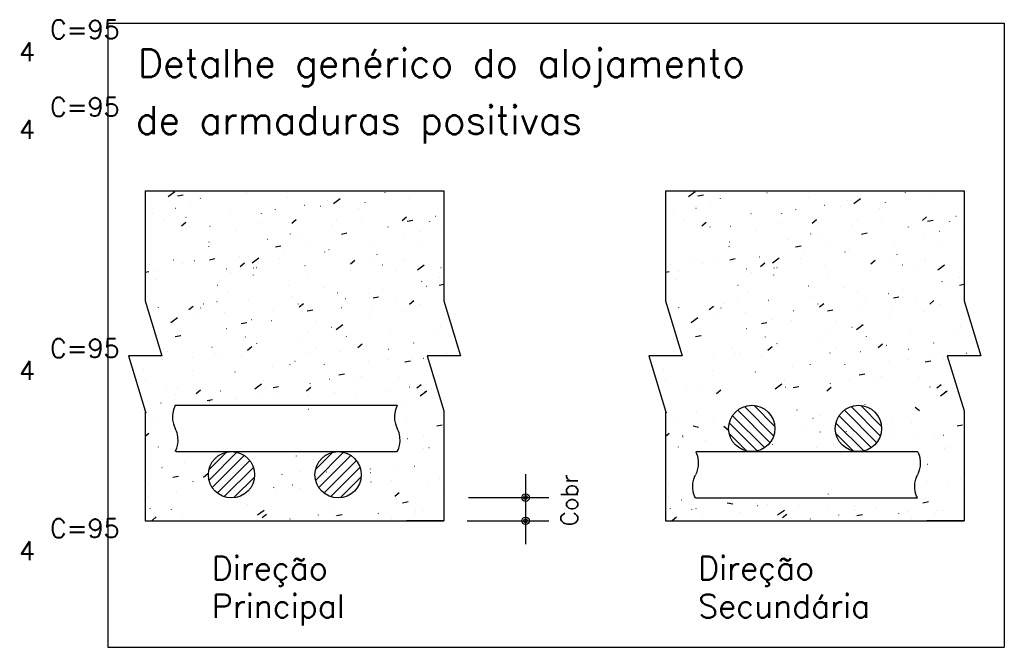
# Model space of a CAD drawing. Extents: x 0 to 119, y 0 to 84.
# Tile 14 of 16: x 85.91 to 96.46, y 52.56 to 59.28. Entities that reach past the tile are written whole.
import ezdxf

# ---------------------------------------------------------------- set-up
doc = ezdxf.new("R2010")
doc.units = 0
doc.header["$MEASUREMENT"] = 0
doc.layers.add('2', color=2, linetype='CONTINUOUS')
doc.styles.get("Standard").update_dxf_attribs({"font": 'ROMANS.SHX'})

msp = doc.modelspace()

# ---------------------------------------------------------------- linework, layer by layer
at = {"layer": '2', "linetype": 'Continuous'}
for p, q in [((86.85473, 59.246218), (96.45973, 59.246218)), ((86.85473, 59.246218), (86.85473, 52.56227)), ((96.45973, 59.246218), (96.45973, 52.56227)), ((87.25362, 57.44985), (90.45362, 57.44985)), ((87.25362, 57.44985), (87.25362, 56.271912)), ((87.501301, 57.39044), (87.573943, 57.443575)), ((87.602209, 57.397427), (87.661107, 57.408876)), ((88.342585, 57.432528), (88.343561, 57.432744)), ((88.805359, 57.448154), (88.805967, 57.448947)), ((89.826246, 57.433281), (89.826377, 57.434273)), ((90.45362, 57.44985), (90.45362, 56.271912)), ((92.828117, 57.44985), (96.028117, 57.44985)), ((92.828117, 57.44985), (92.828117, 56.271912)), ((93.075798, 57.39044), (93.148439, 57.443575)), ((93.176706, 57.397427), (93.235604, 57.408876)), ((93.917082, 57.432528), (93.918058, 57.432744)), ((94.379855, 57.448154), (94.380464, 57.448947)), ((95.400743, 57.433281), (95.400874, 57.434273)), ((96.028117, 57.44985), (96.028117, 56.271912)), ((87.25362, 57.329668), (87.25362, 57.329668)), ((87.740106, 57.320714), (87.740237, 57.321706)), ((87.845573, 57.369224), (87.846181, 57.370018)), ((88.783861, 57.382203), (88.783992, 57.383194)), ((88.959633, 57.295022), (88.96061, 57.295238)), ((89.130779, 57.286306), (89.131387, 57.287099)), ((89.203707, 57.349132), (89.204684, 57.349348)), ((89.272588, 57.315956), (89.345229, 57.36909)), ((89.611432, 57.326762), (89.612041, 57.327556)), ((90.090565, 57.365236), (90.091173, 57.366029)), ((92.828117, 57.329668), (92.828117, 57.329668)), ((93.314603, 57.320714), (93.314733, 57.321706)), ((93.420069, 57.369224), (93.420678, 57.370018)), ((94.358358, 57.382203), (94.358489, 57.383194)), ((94.53413, 57.295022), (94.535106, 57.295238)), ((94.705275, 57.286306), (94.705884, 57.287099)), ((94.778204, 57.349132), (94.77918, 57.349348)), ((94.847084, 57.315956), (94.919725, 57.36909)), ((95.185929, 57.326762), (95.186538, 57.327556)), ((95.665061, 57.365236), (95.66567, 57.366029)), ((87.25362, 57.20927), (87.25362, 57.20927)), ((87.25362, 57.19111), (87.25362, 57.19111)), ((87.25362, 57.19111), (87.25362, 57.19111)), ((87.25362, 57.19111), (87.25362, 57.19111)), ((87.25362, 57.18372), (87.25362, 57.18372)), ((87.25362, 57.18372), (87.25362, 57.18372)), ((87.337, 57.209595), (87.337977, 57.209811)), ((87.581074, 57.263705), (87.582051, 57.263921)), ((88.170992, 57.207376), (88.171601, 57.208169)), ((88.501647, 57.205225), (88.501777, 57.206217)), ((88.651646, 57.247832), (88.652255, 57.248626)), ((89.544032, 57.256304), (89.544162, 57.257295)), ((90.366925, 57.179649), (90.367924, 57.179692)), ((92.828117, 57.20927), (92.828117, 57.20927)), ((92.828117, 57.19111), (92.828117, 57.19111)), ((92.828117, 57.19111), (92.828117, 57.19111)), ((92.828117, 57.19111), (92.828117, 57.19111)), ((92.828117, 57.18372), (92.828117, 57.18372)), ((92.828117, 57.18372), (92.828117, 57.18372)), ((92.911497, 57.209595), (92.912473, 57.209811)), ((93.155571, 57.263705), (93.156547, 57.263921)), ((93.745489, 57.207376), (93.746098, 57.208169)), ((94.076144, 57.205225), (94.076274, 57.206217)), ((94.226143, 57.247832), (94.226752, 57.248626)), ((95.118528, 57.256304), (95.118659, 57.257295)), ((95.941422, 57.179649), (95.942421, 57.179692)), ((87.457892, 57.143737), (87.458022, 57.144728)), ((87.644073, 57.074185), (87.690036, 57.112752)), ((87.69186, 57.168903), (87.692469, 57.169696)), ((88.465736, 57.096641), (88.466735, 57.096685)), ((88.790427, 57.110817), (88.791426, 57.110861)), ((88.825617, 57.103224), (88.87158, 57.141791)), ((89.261817, 57.079326), (89.261948, 57.080318)), ((89.307934, 57.133412), (89.308933, 57.133456)), ((89.5718, 57.156434), (89.572776, 57.15665)), ((90.007162, 57.132263), (90.053124, 57.17083)), ((90.042234, 57.165473), (90.043233, 57.165516)), ((90.063233, 57.124766), (90.12213, 57.136215)), ((90.303223, 57.122969), (90.303354, 57.12396)), ((90.432922, 57.073038), (90.433899, 57.073254)), ((93.032388, 57.143737), (93.032519, 57.144728)), ((93.21857, 57.074185), (93.264533, 57.112752)), ((93.266357, 57.168903), (93.266966, 57.169696)), ((94.040233, 57.096641), (94.041232, 57.096685)), ((94.364924, 57.110817), (94.365923, 57.110861)), ((94.400114, 57.103224), (94.446077, 57.141791)), ((94.836314, 57.079326), (94.836444, 57.080318)), ((94.882431, 57.133412), (94.88343, 57.133456)), ((95.146297, 57.156434), (95.147273, 57.15665)), ((95.581658, 57.132263), (95.627621, 57.17083)), ((95.616731, 57.165473), (95.61773, 57.165516)), ((95.637729, 57.124766), (95.696627, 57.136215)), ((95.87772, 57.122969), (95.87785, 57.12396)), ((96.007419, 57.073038), (96.008395, 57.073254)), ((87.25362, 57.043719), (87.25362, 57.043719)), ((87.25362, 57.043719), (87.25362, 57.043719)), ((87.731436, 57.064581), (87.732435, 57.064625)), ((87.949167, 57.071007), (87.950143, 57.071223)), ((88.219432, 57.028248), (88.219563, 57.029239)), ((88.810289, 56.987611), (88.811265, 56.987827)), ((88.898232, 56.983245), (88.89884, 56.984038)), ((89.356461, 56.987384), (89.415359, 56.998832)), ((89.858018, 57.062175), (89.858626, 57.062968)), ((90.188848, 57.018928), (90.189825, 57.019144)), ((92.828117, 57.043719), (92.828117, 57.043719)), ((92.828117, 57.043719), (92.828117, 57.043719)), ((93.305933, 57.064581), (93.306932, 57.064625)), ((93.523664, 57.071007), (93.52464, 57.071223)), ((93.793929, 57.028248), (93.79406, 57.029239)), ((94.384786, 56.987611), (94.385762, 56.987827)), ((94.472728, 56.983245), (94.473337, 56.984038)), ((94.930958, 56.987384), (94.989856, 56.998832)), ((95.432514, 57.062175), (95.433123, 57.062968)), ((95.763345, 57.018928), (95.764321, 57.019144)), ((87.25362, 56.916808), (87.25362, 56.916808)), ((87.25362, 56.916808), (87.25362, 56.916808)), ((87.938446, 56.904315), (87.939054, 56.905108)), ((88.566215, 56.933501), (88.567191, 56.933717)), ((88.979602, 56.902348), (88.979733, 56.90334)), ((89.704305, 56.861853), (89.704914, 56.862646)), ((90.021008, 56.945991), (90.021139, 56.946983)), ((90.183437, 56.900326), (90.184046, 56.901119)), ((92.828117, 56.916808), (92.828117, 56.916808)), ((92.828117, 56.916808), (92.828117, 56.916808)), ((93.512942, 56.904315), (93.513551, 56.905108)), ((94.140712, 56.933501), (94.141688, 56.933717)), ((94.554099, 56.902348), (94.55423, 56.90334)), ((95.278802, 56.861853), (95.279411, 56.862646)), ((95.595505, 56.945991), (95.595636, 56.946983)), ((95.757934, 56.900326), (95.758543, 56.901119)), ((87.937218, 56.85127), (87.937348, 56.852261)), ((88.64969, 56.850001), (88.708587, 56.86145)), ((88.744519, 56.782923), (88.745128, 56.783716)), ((89.178382, 56.794913), (89.179358, 56.795129)), ((89.223651, 56.821396), (89.22426, 56.82219)), ((89.738794, 56.769013), (89.738924, 56.770005)), ((93.511714, 56.85127), (93.511845, 56.852261)), ((94.224186, 56.850001), (94.283084, 56.86145)), ((94.319016, 56.782923), (94.319625, 56.783716)), ((94.752879, 56.794913), (94.753855, 56.795129)), ((94.798148, 56.821396), (94.798757, 56.82219)), ((95.313291, 56.769013), (95.313421, 56.770005)), ((87.25362, 56.746556), (87.25362, 56.746556)), ((87.304079, 56.663536), (87.304688, 56.66433)), ((87.555749, 56.709486), (87.556725, 56.709702)), ((87.655003, 56.674292), (87.655134, 56.675284)), ((87.784733, 56.703993), (87.785342, 56.704786)), ((87.942918, 56.712619), (88.001816, 56.724067)), ((88.263865, 56.742466), (88.264474, 56.74326)), ((88.274065, 56.640417), (88.320028, 56.678984)), ((88.400895, 56.678342), (88.473536, 56.731477)), ((88.697388, 56.725371), (88.697518, 56.726362)), ((89.45561, 56.669456), (89.501572, 56.708023)), ((89.700644, 56.682313), (89.701643, 56.682356)), ((89.79543, 56.657407), (89.796406, 56.657624)), ((90.025335, 56.696489), (90.026334, 56.696533)), ((90.039504, 56.711517), (90.04048, 56.711734)), ((90.172181, 56.603858), (90.244822, 56.656993)), ((92.828117, 56.746556), (92.828117, 56.746556)), ((92.878576, 56.663536), (92.879185, 56.66433)), ((93.130246, 56.709486), (93.131222, 56.709702)), ((93.2295, 56.674292), (93.22963, 56.675284)), ((93.35923, 56.703993), (93.359839, 56.704786)), ((93.517415, 56.712619), (93.576312, 56.724067)), ((93.838362, 56.742466), (93.838971, 56.74326)), ((93.848562, 56.640417), (93.894525, 56.678984)), ((93.975391, 56.678342), (94.048032, 56.731477)), ((94.271885, 56.725371), (94.272015, 56.726362)), ((95.030106, 56.669456), (95.076069, 56.708023)), ((95.275141, 56.682313), (95.27614, 56.682356)), ((95.369927, 56.657407), (95.370903, 56.657624)), ((95.599832, 56.696489), (95.600831, 56.696533)), ((95.614001, 56.711517), (95.614977, 56.711734)), ((95.746677, 56.603858), (95.819318, 56.656993)), ((87.25362, 56.642506), (87.25362, 56.642506)), ((87.25362, 56.642506), (87.25362, 56.642506)), ((87.25362, 56.597777), (87.25362, 56.597777)), ((87.25362, 56.578633), (87.295044, 56.586685)), ((87.25362, 56.575473), (87.25362, 56.575473)), ((87.25362, 56.575473), (87.25362, 56.575473)), ((87.389846, 56.581421), (87.390845, 56.581465)), ((88.124146, 56.613481), (88.125145, 56.613525)), ((88.172797, 56.57198), (88.173773, 56.572197)), ((88.415173, 56.548393), (88.415304, 56.549385)), ((88.416871, 56.62609), (88.417847, 56.626307)), ((88.448837, 56.627658), (88.449836, 56.627701)), ((88.966344, 56.650253), (88.967343, 56.650296)), ((89.456579, 56.592036), (89.45671, 56.593027)), ((89.950891, 56.597265), (89.951499, 56.598058)), ((90.423996, 56.627884), (90.424605, 56.628677)), ((92.828117, 56.642506), (92.828117, 56.642506)), ((92.828117, 56.642506), (92.828117, 56.642506)), ((92.828117, 56.597777), (92.828117, 56.597777)), ((92.828117, 56.578633), (92.869541, 56.586685)), ((92.828117, 56.575473), (92.828117, 56.575473)), ((92.828117, 56.575473), (92.828117, 56.575473)), ((92.964343, 56.581421), (92.965342, 56.581465)), ((93.698643, 56.613481), (93.699642, 56.613525)), ((93.747294, 56.57198), (93.74827, 56.572197)), ((93.98967, 56.548393), (93.989801, 56.549385)), ((93.991368, 56.62609), (93.992344, 56.626307)), ((94.023334, 56.627658), (94.024333, 56.627701)), ((94.540841, 56.650253), (94.54184, 56.650296)), ((95.031076, 56.592036), (95.031206, 56.593027)), ((95.525387, 56.597265), (95.525996, 56.598058)), ((95.998493, 56.627884), (95.999101, 56.628677)), ((87.372788, 56.497315), (87.372919, 56.498306)), ((88.031319, 56.439405), (88.031927, 56.440199)), ((88.991105, 56.518335), (88.991713, 56.519129)), ((90.21812, 56.476547), (90.21825, 56.477538)), ((90.403941, 56.439958), (90.45362, 56.449614)), ((90.407597, 56.518819), (90.408573, 56.519036)), ((92.947285, 56.497315), (92.947416, 56.498306)), ((93.605815, 56.439405), (93.606424, 56.440199)), ((94.565601, 56.518335), (94.56621, 56.519129)), ((95.792617, 56.476547), (95.792747, 56.477538)), ((95.978438, 56.439958), (96.028117, 56.449614)), ((95.982094, 56.518819), (95.98307, 56.519036)), ((87.25362, 56.368204), (87.25362, 56.368204)), ((87.25362, 56.368204), (87.25362, 56.368204)), ((87.25362, 56.368204), (87.25362, 56.368204)), ((88.132959, 56.371415), (88.133089, 56.372407)), ((88.784964, 56.433392), (88.78594, 56.433609)), ((89.174365, 56.415058), (89.174495, 56.41605)), ((89.316524, 56.356487), (89.317133, 56.35728)), ((89.646086, 56.349996), (89.647062, 56.350213)), ((89.797178, 56.396943), (89.797787, 56.397737)), ((90.270284, 56.427562), (90.270892, 56.428356)), ((92.828117, 56.368204), (92.828117, 56.368204)), ((92.828117, 56.368204), (92.828117, 56.368204)), ((92.828117, 56.368204), (92.828117, 56.368204)), ((93.707455, 56.371415), (93.707586, 56.372407)), ((94.359461, 56.433392), (94.360437, 56.433609)), ((94.748861, 56.415058), (94.748992, 56.41605)), ((94.891021, 56.356487), (94.89163, 56.35728)), ((95.220583, 56.349996), (95.221559, 56.350213)), ((95.371675, 56.396943), (95.372284, 56.397737)), ((95.84478, 56.427562), (95.845389, 56.428356)), ((87.25362, 56.271915), (87.432454, 55.682946)), ((87.877606, 56.239084), (87.878215, 56.239877)), ((88.023453, 56.264569), (88.024429, 56.264786)), ((88.356738, 56.277557), (88.357347, 56.27835)), ((88.837392, 56.318013), (88.838001, 56.318807)), ((88.89215, 56.23808), (88.89228, 56.239072)), ((88.904058, 56.206649), (88.95002, 56.245216)), ((89.402012, 56.295887), (89.402988, 56.296103)), ((89.69717, 56.302575), (89.756067, 56.314024)), ((89.935905, 56.299569), (89.936036, 56.30056)), ((90.085602, 56.235688), (90.131564, 56.274255)), ((90.201252, 56.235924), (90.202251, 56.235968)), ((90.45362, 56.271915), (90.632454, 55.682946)), ((92.828117, 56.271915), (93.00695, 55.682946)), ((93.452103, 56.239084), (93.452712, 56.239877)), ((93.59795, 56.264569), (93.598926, 56.264786)), ((93.931235, 56.277557), (93.931844, 56.27835)), ((94.411889, 56.318013), (94.412498, 56.318807)), ((94.466647, 56.23808), (94.466777, 56.239072)), ((94.478554, 56.206649), (94.524517, 56.245216)), ((94.976509, 56.295887), (94.977485, 56.296103)), ((95.271666, 56.302575), (95.330564, 56.314024)), ((95.510402, 56.299569), (95.510533, 56.30056)), ((95.660099, 56.235688), (95.706061, 56.274255)), ((95.775749, 56.235924), (95.776748, 56.235968)), ((96.028117, 56.271915), (96.206951, 55.682946)), ((87.396952, 56.198627), (87.397561, 56.19942)), ((87.722513, 56.17761), (87.768476, 56.216177)), ((87.779379, 56.210459), (87.780355, 56.210676)), ((87.782556, 56.130322), (87.783555, 56.130365)), ((87.850744, 56.194438), (87.850875, 56.195429)), ((88.107247, 56.144498), (88.108246, 56.144541)), ((88.624754, 56.167093), (88.625753, 56.167136)), ((88.990398, 56.165193), (89.049296, 56.176641)), ((89.359054, 56.199153), (89.360053, 56.199197)), ((89.653691, 56.122591), (89.653821, 56.123583)), ((89.683745, 56.213329), (89.684744, 56.213373)), ((90.014179, 56.157299), (90.015155, 56.157515)), ((92.971449, 56.198627), (92.972058, 56.19942)), ((93.29701, 56.17761), (93.342973, 56.216177)), ((93.353876, 56.210459), (93.354852, 56.210676)), ((93.357053, 56.130322), (93.358052, 56.130365)), ((93.425241, 56.194438), (93.425371, 56.195429)), ((93.681744, 56.144498), (93.682743, 56.144541)), ((94.199251, 56.167093), (94.20025, 56.167136)), ((94.564895, 56.165193), (94.623793, 56.176641)), ((94.933551, 56.199153), (94.93455, 56.199197)), ((95.228187, 56.122591), (95.228318, 56.123583)), ((95.258242, 56.213329), (95.259241, 56.213373)), ((95.588675, 56.157299), (95.589652, 56.157515)), ((87.302971, 56.109382), (87.302971, 56.109382)), ((87.302971, 56.109382), (87.302971, 56.109382)), ((87.302971, 56.109382), (87.302971, 56.109382)), ((87.304263, 56.105129), (87.304263, 56.105129)), ((87.304263, 56.105129), (87.304263, 56.105129)), ((87.304263, 56.105129), (87.304263, 56.105129)), ((87.310201, 56.085571), (87.310201, 56.085571)), ((87.316047, 56.066319), (87.316047, 56.066319)), ((87.316047, 56.066319), (87.316047, 56.066319)), ((87.316047, 56.066319), (87.316047, 56.066319)), ((87.529202, 56.040728), (87.601843, 56.093863)), ((87.568529, 56.01746), (87.56866, 56.018452)), ((88.283627, 56.02781), (88.342524, 56.039259)), ((88.391546, 56.071872), (88.392522, 56.072088)), ((88.609935, 56.061103), (88.610066, 56.062094)), ((89.083978, 56.053426), (89.084586, 56.054219)), ((89.300488, 55.966244), (89.373129, 56.019379)), ((92.877468, 56.109382), (92.877468, 56.109382)), ((92.877468, 56.109382), (92.877468, 56.109382)), ((92.877468, 56.109382), (92.877468, 56.109382)), ((92.87876, 56.105129), (92.87876, 56.105129)), ((92.87876, 56.105129), (92.87876, 56.105129)), ((92.87876, 56.105129), (92.87876, 56.105129)), ((92.884698, 56.085571), (92.884698, 56.085571)), ((92.890544, 56.066319), (92.890544, 56.066319)), ((92.890544, 56.066319), (92.890544, 56.066319)), ((92.890544, 56.066319), (92.890544, 56.066319)), ((93.103698, 56.040728), (93.176339, 56.093863)), ((93.143026, 56.01746), (93.143157, 56.018452)), ((93.858123, 56.02781), (93.917021, 56.039259)), ((93.966042, 56.071872), (93.967019, 56.072088)), ((94.184432, 56.061103), (94.184563, 56.062094)), ((94.658474, 56.053426), (94.659083, 56.054219)), ((94.874984, 55.966244), (94.947625, 56.019379)), ((87.361143, 55.917799), (87.361143, 55.917799)), ((88.124191, 55.974496), (88.1248, 55.975289)), ((89.008594, 55.934366), (89.00957, 55.934582)), ((89.252668, 55.988476), (89.253644, 55.988692)), ((89.371476, 55.945614), (89.371607, 55.946605)), ((89.882503, 55.922196), (89.883111, 55.92299)), ((90.355608, 55.952815), (90.356217, 55.953609)), ((90.413861, 55.996692), (90.413991, 55.997684)), ((92.93564, 55.917799), (92.93564, 55.917799)), ((93.698688, 55.974496), (93.699297, 55.975289)), ((94.583091, 55.934366), (94.584067, 55.934582)), ((94.827165, 55.988476), (94.828141, 55.988692)), ((94.945973, 55.945614), (94.946103, 55.946605)), ((95.456999, 55.922196), (95.457608, 55.92299)), ((95.930105, 55.952815), (95.930714, 55.953609)), ((95.988358, 55.996692), (95.988488, 55.997684)), ((87.371649, 55.8832), (87.371649, 55.8832)), ((87.381013, 55.85236), (87.381013, 55.85236)), ((87.382298, 55.848127), (87.382298, 55.848127)), ((87.382298, 55.848127), (87.382298, 55.848127)), ((87.382298, 55.848127), (87.382298, 55.848127)), ((87.385961, 55.848939), (87.386937, 55.849155)), ((87.576855, 55.890428), (87.635753, 55.901876)), ((87.630035, 55.903049), (87.631011, 55.903265)), ((88.327721, 55.884125), (88.327851, 55.885117)), ((88.449611, 55.812647), (88.45022, 55.813441)), ((88.930265, 55.853104), (88.930874, 55.853897)), ((89.409397, 55.891577), (89.410006, 55.892371)), ((89.53405, 55.772881), (89.580012, 55.811448)), ((90.131646, 55.819714), (90.131777, 55.820706)), ((92.946146, 55.8832), (92.946146, 55.8832)), ((92.95551, 55.85236), (92.95551, 55.85236)), ((92.956795, 55.848127), (92.956795, 55.848127)), ((92.956795, 55.848127), (92.956795, 55.848127)), ((92.956795, 55.848127), (92.956795, 55.848127)), ((92.960457, 55.848939), (92.961434, 55.849155)), ((93.151352, 55.890428), (93.210249, 55.901876)), ((93.204531, 55.903049), (93.205508, 55.903265)), ((93.902217, 55.884125), (93.902348, 55.885117)), ((94.024108, 55.812647), (94.024717, 55.813441)), ((94.504762, 55.853104), (94.505371, 55.853897)), ((94.983894, 55.891577), (94.984503, 55.892371)), ((95.108547, 55.772881), (95.154509, 55.811448)), ((95.706143, 55.819714), (95.706274, 55.820706)), ((87.489825, 55.733718), (87.490434, 55.734511)), ((87.970479, 55.774174), (87.971088, 55.774968)), ((87.998127, 55.710351), (87.999104, 55.710567)), ((88.045506, 55.707147), (88.045637, 55.708139)), ((88.352506, 55.743842), (88.398468, 55.782409)), ((89.017464, 55.715993), (89.018463, 55.716037)), ((89.089261, 55.768636), (89.089392, 55.769627)), ((89.342155, 55.730169), (89.343154, 55.730213)), ((89.62076, 55.795778), (89.621737, 55.795994)), ((89.859662, 55.752764), (89.860661, 55.752808)), ((90.481883, 55.712382), (90.482859, 55.712598)), ((90.593962, 55.784825), (90.594962, 55.784868)), ((93.064322, 55.733718), (93.064931, 55.734511)), ((93.544976, 55.774174), (93.545585, 55.774968)), ((93.572624, 55.710351), (93.5736, 55.710567)), ((93.620003, 55.707147), (93.620133, 55.708139)), ((93.927002, 55.743842), (93.972965, 55.782409)), ((94.591961, 55.715993), (94.59296, 55.716037)), ((94.663758, 55.768636), (94.663889, 55.769627)), ((94.916652, 55.730169), (94.917651, 55.730213)), ((95.195257, 55.795778), (95.196234, 55.795994)), ((95.434159, 55.752764), (95.435158, 55.752808)), ((96.056379, 55.712382), (96.057356, 55.712598)), ((96.168459, 55.784825), (96.169458, 55.784868)), ((87.432454, 55.682946), (87.074787, 55.682946)), ((87.074787, 55.682946), (87.25362, 55.093977)), ((87.086606, 55.64402), (87.086606, 55.64402)), ((87.090301, 55.631851), (87.090301, 55.631851)), ((87.090301, 55.631851), (87.090301, 55.631851)), ((87.090301, 55.631851), (87.090301, 55.631851)), ((87.440966, 55.647162), (87.441965, 55.647205)), ((87.765657, 55.661338), (87.766656, 55.661382)), ((88.283164, 55.683933), (88.284163, 55.683977)), ((88.85925, 55.626955), (88.860226, 55.627171)), ((89.649956, 55.619135), (89.650565, 55.619929)), ((89.849432, 55.642737), (89.849562, 55.643728)), ((90.037878, 55.617767), (90.096776, 55.629215)), ((90.123061, 55.649754), (90.12367, 55.650548)), ((90.237809, 55.658272), (90.238785, 55.658488)), ((90.632454, 55.682946), (90.274787, 55.682946)), ((90.274787, 55.682946), (90.45362, 55.093977)), ((90.349107, 55.682946), (90.349107, 55.682946)), ((90.372555, 55.682946), (90.372555, 55.682946)), ((90.372555, 55.682946), (90.372555, 55.682946)), ((90.373197, 55.682946), (90.373197, 55.682946)), ((90.573807, 55.682946), (90.573807, 55.682946)), ((90.598141, 55.682946), (90.598141, 55.682946)), ((93.00695, 55.682946), (92.649283, 55.682946)), ((92.649283, 55.682946), (92.828117, 55.093977)), ((92.661103, 55.64402), (92.661103, 55.64402)), ((92.664798, 55.631851), (92.664798, 55.631851)), ((92.664798, 55.631851), (92.664798, 55.631851)), ((92.664798, 55.631851), (92.664798, 55.631851)), ((93.015463, 55.647162), (93.016462, 55.647205)), ((93.340154, 55.661338), (93.341153, 55.661382)), ((93.857661, 55.683933), (93.85866, 55.683977)), ((94.433746, 55.626955), (94.434723, 55.627171)), ((95.224453, 55.619135), (95.225061, 55.619929)), ((95.423928, 55.642737), (95.424059, 55.643728)), ((95.612375, 55.617767), (95.671273, 55.629215)), ((95.697558, 55.649754), (95.698167, 55.650548)), ((95.812305, 55.658272), (95.813282, 55.658488)), ((96.206951, 55.682946), (95.849284, 55.682946)), ((95.849284, 55.682946), (96.028117, 55.093977)), ((95.923604, 55.682946), (95.923604, 55.682946)), ((95.947052, 55.682946), (95.947052, 55.682946)), ((95.947052, 55.682946), (95.947052, 55.682946)), ((95.947694, 55.682946), (95.947694, 55.682946)), ((96.148304, 55.682946), (96.148304, 55.682946)), ((96.172637, 55.682946), (96.172637, 55.682946)), ((87.125225, 55.516833), (87.125225, 55.516833)), ((87.236617, 55.541528), (87.237593, 55.541744)), ((87.763292, 55.53017), (87.763422, 55.531161)), ((88.217064, 55.509586), (88.217673, 55.51038)), ((88.615176, 55.572845), (88.616152, 55.573061)), ((88.807047, 55.591658), (88.807177, 55.59265)), ((89.17685, 55.588516), (89.177459, 55.58931)), ((89.331107, 55.480384), (89.390004, 55.491833)), ((92.699722, 55.516833), (92.699722, 55.516833)), ((92.811113, 55.541528), (92.81209, 55.541744)), ((93.337788, 55.53017), (93.337919, 55.531161)), ((93.791561, 55.509586), (93.79217, 55.51038)), ((94.189672, 55.572845), (94.190649, 55.573061)), ((94.381544, 55.591658), (94.381674, 55.59265)), ((94.751347, 55.588516), (94.751956, 55.58931)), ((94.905604, 55.480384), (94.964501, 55.491833)), ((87.257278, 55.430657), (87.257887, 55.43145)), ((88.524832, 55.414681), (88.524963, 55.415672)), ((89.023138, 55.388195), (89.023747, 55.388988)), ((89.227342, 55.434257), (89.228319, 55.434473)), ((89.496244, 55.418814), (89.496852, 55.419607)), ((89.567217, 55.465759), (89.567348, 55.466751)), ((89.969349, 55.449433), (89.969958, 55.450226)), ((92.831775, 55.430657), (92.832384, 55.43145)), ((94.099329, 55.414681), (94.09946, 55.415672)), ((94.597635, 55.388195), (94.598244, 55.388988)), ((94.801839, 55.434257), (94.802815, 55.434473)), ((95.07074, 55.418814), (95.071349, 55.419607)), ((95.141714, 55.465759), (95.141844, 55.466751)), ((95.543846, 55.449433), (95.544454, 55.450226)), ((87.181412, 55.331786), (87.181412, 55.331786)), ((87.181412, 55.331786), (87.181412, 55.331786)), ((87.181412, 55.331786), (87.181412, 55.331786)), ((87.481077, 55.353192), (87.481207, 55.354183)), ((87.604709, 55.34883), (87.605686, 55.349046)), ((87.800954, 55.281035), (87.846916, 55.319602)), ((88.063352, 55.309265), (88.063961, 55.310058)), ((88.428795, 55.328631), (88.501436, 55.381765)), ((88.542484, 55.347738), (88.543093, 55.348531)), ((88.624335, 55.343002), (88.683233, 55.35445)), ((88.982498, 55.310074), (89.02846, 55.348641)), ((89.285002, 55.288781), (89.285133, 55.289773)), ((89.844391, 55.296751), (89.845367, 55.296968)), ((90.088465, 55.350861), (90.089441, 55.351078)), ((90.164042, 55.339112), (90.210005, 55.37768)), ((90.200081, 55.254146), (90.272722, 55.307281)), ((90.252373, 55.301665), (90.253372, 55.301708)), ((90.326408, 55.332424), (90.326539, 55.333416)), ((92.755909, 55.331786), (92.755909, 55.331786)), ((92.755909, 55.331786), (92.755909, 55.331786)), ((92.755909, 55.331786), (92.755909, 55.331786)), ((93.055574, 55.353192), (93.055704, 55.354183)), ((93.179206, 55.34883), (93.180182, 55.349046)), ((93.37545, 55.281035), (93.421413, 55.319602)), ((94.003291, 55.328631), (94.075932, 55.381765)), ((94.116981, 55.347738), (94.11759, 55.348531)), ((94.198832, 55.343002), (94.25773, 55.35445)), ((94.556995, 55.310074), (94.602957, 55.348641)), ((95.662961, 55.350861), (95.663938, 55.351078)), ((95.738539, 55.339112), (95.784501, 55.37768)), ((95.774577, 55.254146), (95.847218, 55.307281)), ((95.826869, 55.301665), (95.827868, 55.301708)), ((95.900905, 55.332424), (95.901036, 55.333416)), ((87.203261, 55.259831), (87.203261, 55.259831)), ((87.203261, 55.259831), (87.203261, 55.259831)), ((87.207871, 55.244645), (87.207871, 55.244645)), ((87.207871, 55.244645), (87.207871, 55.244645)), ((87.424067, 55.178178), (87.425066, 55.178222)), ((87.582698, 55.268808), (87.583307, 55.269601)), ((87.917564, 55.205619), (87.976461, 55.217068)), ((87.941574, 55.200773), (87.942573, 55.200817)), ((88.221757, 55.211324), (88.222734, 55.211541)), ((88.242618, 55.237703), (88.242748, 55.238694)), ((88.465831, 55.265434), (88.466808, 55.265651)), ((88.675874, 55.232833), (88.676873, 55.232877)), ((89.000565, 55.24701), (89.001564, 55.247053)), ((89.518072, 55.269604), (89.519071, 55.269648)), ((92.777757, 55.259831), (92.777757, 55.259831)), ((92.777757, 55.259831), (92.777757, 55.259831)), ((92.782368, 55.244645), (92.782368, 55.244645)), ((92.782368, 55.244645), (92.782368, 55.244645)), ((87.230618, 55.169732), (87.230618, 55.169732)), ((87.25362, 55.093977), (87.25362, 53.916043)), ((87.25362, 55.076562), (87.26969, 55.079685)), ((87.576673, 55.153774), (89.730082, 55.153774)), ((89.002788, 55.111804), (89.002918, 55.112795)), ((89.730082, 55.153774), (89.955178, 55.153774)), ((90.044194, 55.155446), (90.044324, 55.156438)), ((90.45362, 55.093977), (90.45362, 53.916043)), ((92.805115, 55.169732), (92.805115, 55.169732)), ((92.828117, 55.093977), (92.828117, 53.916043)), ((92.828117, 55.076562), (92.844186, 55.079685)), ((93.166342, 55.087641), (93.166212, 55.088632)), ((93.603311, 55.100002), (93.948315, 54.754998)), ((93.676625, 55.139825), (93.988138, 54.828312)), ((93.779107, 55.15048), (93.998793, 54.930793)), ((94.239609, 55.103142), (94.238633, 55.103358)), ((94.745803, 55.100002), (95.090807, 54.754998)), ((94.819117, 55.139825), (95.13063, 54.828312)), ((94.921599, 55.15048), (95.141285, 54.930794)), ((94.969289, 55.159487), (94.969158, 55.160478)), ((95.504768, 55.134986), (95.550731, 55.096419)), ((96.028117, 55.093977), (96.028117, 53.916043)), ((87.25362, 54.996693), (87.25362, 54.996693)), ((87.25362, 54.996693), (87.25362, 54.996693)), ((87.25362, 54.996693), (87.25362, 54.996693)), ((87.350151, 54.965747), (87.35076, 54.96654)), ((90.054673, 54.974686), (90.055282, 54.975479)), ((92.828117, 54.996693), (92.828117, 54.996693)), ((92.828117, 54.996693), (92.828117, 54.996693)), ((92.828117, 54.996693), (92.828117, 54.996693)), ((92.924648, 54.965747), (92.925257, 54.96654)), ((93.34355, 54.975765), (93.342941, 54.976558)), ((93.513669, 54.96337), (93.811683, 54.665356)), ((93.548469, 55.041707), (93.89002, 54.700155)), ((93.622561, 54.965636), (93.621585, 54.965853)), ((93.892881, 55.034814), (93.891882, 55.034857)), ((94.207748, 55.043998), (94.207617, 55.044989)), ((94.410388, 55.012219), (94.409389, 55.012263)), ((94.483683, 55.049032), (94.482707, 55.049249)), ((94.656161, 54.96337), (94.954175, 54.665356)), ((94.690961, 55.041707), (95.032512, 54.700156)), ((95.144688, 54.980159), (95.143689, 54.980202)), ((95.251503, 54.982509), (95.251373, 54.983501)), ((95.469379, 54.965982), (95.46838, 54.966026)), ((90.378587, 54.932958), (90.437485, 54.944407)), ((93.125997, 54.932119), (93.184895, 54.92067)), ((93.448557, 54.910663), (93.448426, 54.911654)), ((93.453891, 54.931088), (93.499853, 54.892521)), ((94.297309, 54.904689), (94.2967, 54.905483)), ((94.489963, 54.86702), (94.489832, 54.868012)), ((94.770414, 54.87407), (94.769805, 54.874864)), ((95.245194, 54.880209), (95.244218, 54.880426)), ((95.953084, 54.932958), (96.011981, 54.944407)), ((87.25362, 54.821767), (87.295364, 54.856795)), ((87.25362, 54.839945), (87.25362, 54.839945)), ((87.25362, 54.839945), (87.25362, 54.839945)), ((87.25362, 54.839945), (87.25362, 54.839945)), ((90.063139, 54.796643), (90.064115, 54.796859)), ((90.235473, 54.832681), (90.236472, 54.832725)), ((92.828117, 54.821767), (92.869861, 54.856795)), ((92.828117, 54.839945), (92.828117, 54.839945)), ((92.828117, 54.839945), (92.828117, 54.839945)), ((92.828117, 54.839945), (92.828117, 54.839945)), ((93.010394, 54.827048), (93.009418, 54.827265)), ((93.01813, 54.813916), (93.017521, 54.81471)), ((93.254468, 54.772938), (93.253492, 54.773155)), ((93.513357, 54.850544), (93.698857, 54.665044)), ((94.655849, 54.850544), (94.841349, 54.665044)), ((95.24352, 54.843451), (95.242911, 54.844244)), ((95.533718, 54.805532), (95.533587, 54.806523)), ((95.716625, 54.812832), (95.716016, 54.813625)), ((95.80997, 54.832681), (95.810969, 54.832725)), ((87.25362, 54.722391), (87.25362, 54.722391)), ((87.25362, 54.722391), (87.25362, 54.722391)), ((87.25362, 54.722391), (87.25362, 54.722391)), ((87.25362, 54.702491), (87.25362, 54.702491)), ((87.25362, 54.702491), (87.25362, 54.702491)), ((87.395974, 54.70677), (87.396104, 54.707761)), ((87.585772, 54.657774), (89.730082, 54.657774)), ((87.599984, 54.717613), (87.600983, 54.717657)), ((87.938861, 54.465003), (88.124361, 54.650503)), ((87.939172, 54.352178), (88.237186, 54.650191)), ((89.081353, 54.465003), (89.266853, 54.650503)), ((89.081664, 54.352178), (89.379678, 54.650192)), ((89.730082, 54.657774), (89.955178, 54.657774)), ((90.241305, 54.686002), (90.241436, 54.686993)), ((90.295232, 54.702244), (90.29584, 54.703037)), ((92.828117, 54.722391), (92.828117, 54.722391)), ((92.828117, 54.722391), (92.828117, 54.722391)), ((92.828117, 54.722391), (92.828117, 54.722391)), ((92.828117, 54.702491), (92.828117, 54.702491)), ((92.828117, 54.702491), (92.828117, 54.702491)), ((92.970471, 54.70677), (92.970601, 54.707761)), ((93.160269, 54.657774), (95.304579, 54.657774)), ((93.977916, 54.734987), (93.977307, 54.73578)), ((94.451021, 54.704368), (94.450412, 54.705161)), ((94.633027, 54.741621), (94.632051, 54.741838)), ((94.772177, 54.690043), (94.772047, 54.691034)), ((95.304579, 54.657774), (95.529675, 54.657774)), ((95.815802, 54.686002), (95.815933, 54.686993)), ((95.869728, 54.702244), (95.870337, 54.703037)), ((87.678995, 54.542393), (87.679971, 54.542609)), ((87.973972, 54.27384), (88.315523, 54.615392)), ((88.028814, 54.215545), (88.373819, 54.56055)), ((88.40281, 54.579768), (88.403419, 54.580561)), ((88.875916, 54.610387), (88.876524, 54.61118)), ((89.057554, 54.57371), (89.05853, 54.573926)), ((89.116464, 54.27384), (89.458016, 54.615392)), ((89.171306, 54.215545), (89.51631, 54.56055)), ((89.19755, 54.624513), (89.19768, 54.625505)), ((93.17548, 54.597891), (93.174481, 54.597934)), ((87.25362, 54.46903), (87.25362, 54.46903)), ((87.25362, 54.448089), (87.25362, 54.448089)), ((87.25362, 54.448089), (87.25362, 54.448089)), ((87.25362, 54.448089), (87.25362, 54.448089)), ((87.434921, 54.488283), (87.435897, 54.488499)), ((87.443024, 54.500838), (87.443633, 54.501631)), ((88.102128, 54.175722), (88.413641, 54.487235)), ((88.915335, 54.447536), (88.915466, 54.448527)), ((89.195309, 54.440684), (89.195917, 54.441477)), ((89.24462, 54.175722), (89.556133, 54.487235)), ((89.668414, 54.471303), (89.669023, 54.472096)), ((89.959091, 54.509024), (89.959221, 54.510016)), ((90.141519, 54.501922), (90.142128, 54.502715)), ((92.828117, 54.46903), (92.828117, 54.46903)), ((92.828117, 54.448089), (92.828117, 54.448089)), ((92.828117, 54.448089), (92.828117, 54.448089)), ((92.828117, 54.448089), (92.828117, 54.448089)), ((95.638612, 54.518688), (95.637636, 54.518905)), ((87.551501, 54.383429), (87.610398, 54.394877)), ((87.768444, 54.338989), (87.769053, 54.339783)), ((87.873929, 54.403893), (87.87406, 54.404885)), ((87.879394, 54.384459), (87.925356, 54.423027)), ((88.047088, 54.349695), (88.048064, 54.349911)), ((88.20461, 54.165067), (88.424297, 54.384754)), ((88.722203, 54.410065), (88.722812, 54.410858)), ((89.347102, 54.165067), (89.566788, 54.384754)), ((89.569193, 54.335345), (89.570192, 54.335389)), ((89.669721, 54.435122), (89.670697, 54.435338)), ((89.676876, 54.332047), (89.677007, 54.333038)), ((89.893883, 54.349521), (89.894882, 54.349565)), ((90.41139, 54.372116), (90.412389, 54.37216)), ((91.330309, 54.415067), (91.330309, 53.666043)), ((95.629779, 54.340068), (95.62917, 54.340862)), ((95.985887, 54.372116), (95.986886, 54.37216)), ((87.25362, 54.325526), (87.25362, 54.325526)), ((87.25362, 54.254001), (87.25362, 54.254001)), ((87.25362, 54.254001), (87.25362, 54.254001)), ((87.25362, 54.234245), (87.25362, 54.234245)), ((87.25362, 54.234245), (87.25362, 54.234245)), ((87.258394, 54.234453), (87.259393, 54.234497)), ((87.289312, 54.300516), (87.289921, 54.301309)), ((87.591715, 54.226915), (87.591845, 54.227907)), ((88.317385, 54.28069), (88.318384, 54.280734)), ((88.633121, 54.270558), (88.633251, 54.27155)), ((88.834892, 54.303285), (88.835891, 54.303329)), ((88.90821, 54.266299), (88.909186, 54.266515)), ((90.286769, 54.297616), (90.287745, 54.297832)), ((92.828117, 54.325526), (92.828117, 54.325526)), ((92.828117, 54.254001), (92.828117, 54.254001)), ((92.828117, 54.254001), (92.828117, 54.254001)), ((92.828117, 54.234245), (92.828117, 54.234245)), ((92.828117, 54.234245), (92.828117, 54.234245)), ((92.832891, 54.234453), (92.83389, 54.234497)), ((92.863809, 54.300516), (92.864418, 54.301309)), ((95.861266, 54.297616), (95.862242, 54.297832)), ((87.25362, 54.173787), (87.25362, 54.173787)), ((87.285577, 54.180872), (87.286553, 54.181088)), ((88.664136, 54.212189), (88.665112, 54.212405)), ((89.394661, 54.155069), (89.394792, 54.15606)), ((89.930271, 54.180561), (89.976234, 54.219128)), ((90.012524, 54.110768), (90.071422, 54.122216)), ((90.437046, 54.206147), (90.437177, 54.207139)), ((90.717237, 54.165067), (91.580309, 54.165067)), ((92.828117, 54.173787), (92.828117, 54.173787)), ((92.860074, 54.180872), (92.86105, 54.181088)), ((92.999563, 54.137326), (92.998564, 54.137369)), ((93.15117, 54.161774), (95.304579, 54.161774)), ((94.577415, 54.202752), (94.577285, 54.203744)), ((95.304579, 54.161774), (95.529675, 54.161774)), ((95.587021, 54.110768), (95.645918, 54.122216)), ((95.618821, 54.15911), (95.618691, 54.160101)), ((96.011543, 54.206147), (96.011674, 54.207139)), ((87.3095, 54.049938), (87.309631, 54.050929)), ((87.535897, 54.035928), (87.536506, 54.036722)), ((88.350906, 54.09358), (88.351037, 54.094572)), ((88.456695, 53.978919), (88.529336, 54.032053)), ((89.276303, 54.073601), (89.277279, 54.073817)), ((90.154832, 54.02917), (90.154962, 54.030161)), ((90.226844, 54.027175), (90.227452, 54.027968)), ((92.883997, 54.049938), (92.884128, 54.050929)), ((93.110394, 54.035928), (93.111003, 54.036722)), ((93.157804, 54.045946), (93.157195, 54.046739)), ((93.49206, 54.109928), (93.550958, 54.098479)), ((93.51707, 54.114731), (93.516071, 54.114774)), ((93.797231, 54.104007), (93.796254, 54.104223)), ((93.817245, 54.076853), (93.817114, 54.077844)), ((93.925403, 54.09358), (93.925533, 54.094572)), ((94.031191, 53.978919), (94.103832, 54.032053)), ((94.041305, 54.049897), (94.040328, 54.050113)), ((94.25137, 54.08267), (94.250371, 54.082714)), ((94.576061, 54.068494), (94.575062, 54.068538)), ((94.8508, 54.073601), (94.851776, 54.073817)), ((94.85963, 54.025775), (94.859499, 54.026766)), ((95.093568, 54.045899), (95.092569, 54.045943)), ((95.419864, 54.01858), (95.418887, 54.018796)), ((95.729328, 54.02917), (95.729459, 54.030161)), ((95.80134, 54.027175), (95.801949, 54.027968)), ((87.25362, 53.916043), (90.45362, 53.916043)), ((87.291873, 53.916043), (87.291873, 53.916043)), ((87.291873, 53.916043), (87.291873, 53.916043)), ((87.321156, 53.916043), (87.321156, 53.916043)), ((87.327842, 53.921652), (87.373804, 53.96022)), ((87.328306, 53.916043), (87.328306, 53.916043)), ((87.328306, 53.916043), (87.328306, 53.916043)), ((87.443906, 53.916043), (87.443906, 53.916043)), ((87.443906, 53.916043), (87.443906, 53.916043)), ((87.443906, 53.916043), (87.443906, 53.916043)), ((87.550788, 53.916043), (87.550788, 53.916043)), ((87.550788, 53.916043), (87.550788, 53.916043)), ((87.65367, 53.988174), (87.654646, 53.98839)), ((87.809703, 53.916043), (87.809703, 53.916043)), ((87.809703, 53.916043), (87.809703, 53.916043)), ((87.893516, 53.916043), (87.893516, 53.916043)), ((87.893516, 53.916043), (87.893516, 53.916043)), ((88.068618, 53.916043), (88.068618, 53.916043)), ((88.068692, 53.916603), (88.068822, 53.917594)), ((88.327533, 53.916043), (88.327533, 53.916043)), ((88.343127, 53.916043), (88.343127, 53.916043)), ((88.343127, 53.916043), (88.343127, 53.916043)), ((88.370735, 53.916043), (88.370735, 53.916043)), ((88.468093, 53.916043), (88.468093, 53.916043)), ((88.509386, 53.950691), (88.555349, 53.989258)), ((88.565603, 53.916043), (88.565603, 53.916043)), ((88.565603, 53.916043), (88.565603, 53.916043)), ((88.586448, 53.916043), (88.586448, 53.916043)), ((88.792737, 53.916043), (88.792737, 53.916043)), ((88.807528, 53.935318), (88.808136, 53.936111)), ((88.845363, 53.916043), (88.845363, 53.916043)), ((89.010751, 53.916043), (89.010751, 53.916043)), ((89.104278, 53.916043), (89.104278, 53.916043)), ((89.104278, 53.916043), (89.104278, 53.916043)), ((89.104278, 53.916043), (89.104278, 53.916043)), ((89.112447, 53.978091), (89.112577, 53.979083)), ((89.242348, 53.916043), (89.242348, 53.916043)), ((89.280633, 53.965937), (89.281242, 53.96673)), ((89.305752, 53.973385), (89.36465, 53.984834)), ((89.363193, 53.916043), (89.363193, 53.916043)), ((89.363193, 53.916043), (89.363193, 53.916043)), ((89.363193, 53.916043), (89.363193, 53.916043)), ((89.61503, 53.916043), (89.61503, 53.916043)), ((89.622108, 53.916043), (89.622108, 53.916043)), ((89.622108, 53.916043), (89.622108, 53.916043)), ((89.622108, 53.916043), (89.622108, 53.916043)), ((89.691958, 53.916043), (89.691958, 53.916043)), ((89.753738, 53.996556), (89.754347, 53.997349)), ((89.802899, 53.916043), (89.802899, 53.916043)), ((89.802899, 53.916043), (89.802899, 53.916043)), ((89.802899, 53.916043), (89.802899, 53.916043)), ((89.881023, 53.916043), (89.881023, 53.916043)), ((89.881023, 53.916043), (89.881023, 53.916043)), ((89.881023, 53.916043), (89.881023, 53.916043)), ((89.893351, 53.936095), (89.894327, 53.936312)), ((90.45362, 53.916043), (90.05362, 53.916043)), ((90.137425, 53.990205), (90.138401, 53.990422)), ((90.139938, 53.916043), (90.139938, 53.916043)), ((90.139938, 53.916043), (90.139938, 53.916043)), ((90.141569, 53.916043), (90.141569, 53.916043)), ((90.24385, 53.916043), (90.24385, 53.916043)), ((90.398853, 53.916043), (90.398853, 53.916043)), ((90.398853, 53.916043), (90.398853, 53.916043)), ((90.70362, 53.916043), (91.580309, 53.916043)), ((92.828117, 53.916043), (96.028117, 53.916043)), ((92.866369, 53.916043), (92.866369, 53.916043)), ((92.866369, 53.916043), (92.866369, 53.916043)), ((92.895653, 53.916043), (92.895653, 53.916043)), ((92.902339, 53.921652), (92.948301, 53.96022)), ((92.902803, 53.916043), (92.902803, 53.916043)), ((92.902803, 53.916043), (92.902803, 53.916043)), ((93.018403, 53.916043), (93.018403, 53.916043)), ((93.018403, 53.916043), (93.018403, 53.916043)), ((93.018403, 53.916043), (93.018403, 53.916043)), ((93.125284, 53.916043), (93.125284, 53.916043)), ((93.125284, 53.916043), (93.125284, 53.916043)), ((93.228166, 53.988174), (93.229143, 53.98839)), ((93.384199, 53.916043), (93.384199, 53.916043)), ((93.384199, 53.916043), (93.384199, 53.916043)), ((93.468013, 53.916043), (93.468013, 53.916043)), ((93.468013, 53.916043), (93.468013, 53.916043)), ((93.638458, 54.005489), (93.637849, 54.006283)), ((93.643115, 53.916043), (93.643115, 53.916043)), ((93.643188, 53.916603), (93.643319, 53.917594)), ((93.90203, 53.916043), (93.90203, 53.916043)), ((93.917624, 53.916043), (93.917624, 53.916043)), ((93.917624, 53.916043), (93.917624, 53.916043)), ((93.945232, 53.916043), (93.945232, 53.916043)), ((94.04259, 53.916043), (94.04259, 53.916043)), ((94.083883, 53.950691), (94.129845, 53.989258)), ((94.1401, 53.916043), (94.1401, 53.916043)), ((94.1401, 53.916043), (94.1401, 53.916043)), ((94.160945, 53.916043), (94.160945, 53.916043)), ((94.367234, 53.916043), (94.367234, 53.916043)), ((94.382024, 53.935318), (94.382633, 53.936111)), ((94.41986, 53.916043), (94.41986, 53.916043)), ((94.585248, 53.916043), (94.585248, 53.916043)), ((94.678775, 53.916043), (94.678775, 53.916043)), ((94.678775, 53.916043), (94.678775, 53.916043)), ((94.678775, 53.916043), (94.678775, 53.916043)), ((94.686944, 53.978091), (94.687074, 53.979083)), ((94.816845, 53.916043), (94.816845, 53.916043)), ((94.85513, 53.965937), (94.855739, 53.96673)), ((94.880249, 53.973385), (94.939147, 53.984834)), ((94.93769, 53.916043), (94.93769, 53.916043)), ((94.93769, 53.916043), (94.93769, 53.916043)), ((94.93769, 53.916043), (94.93769, 53.916043)), ((95.189527, 53.916043), (95.189527, 53.916043)), ((95.196605, 53.916043), (95.196605, 53.916043)), ((95.196605, 53.916043), (95.196605, 53.916043)), ((95.196605, 53.916043), (95.196605, 53.916043)), ((95.266455, 53.916043), (95.266455, 53.916043)), ((95.328235, 53.996556), (95.328844, 53.997349)), ((95.377396, 53.916043), (95.377396, 53.916043)), ((95.377396, 53.916043), (95.377396, 53.916043)), ((95.377396, 53.916043), (95.377396, 53.916043)), ((95.45552, 53.916043), (95.45552, 53.916043)), ((95.45552, 53.916043), (95.45552, 53.916043)), ((95.45552, 53.916043), (95.45552, 53.916043)), ((95.467848, 53.936095), (95.468824, 53.936312)), ((96.028117, 53.916043), (95.628117, 53.916043)), ((95.711922, 53.990205), (95.712898, 53.990422)), ((95.714435, 53.916043), (95.714435, 53.916043)), ((95.714435, 53.916043), (95.714435, 53.916043)), ((95.716066, 53.916043), (95.716066, 53.916043)), ((95.818347, 53.916043), (95.818347, 53.916043)), ((95.97335, 53.916043), (95.97335, 53.916043)), ((95.97335, 53.916043), (95.97335, 53.916043)), ((86.85473, 52.56227), (96.45973, 52.56227))]:
    msp.add_line(p, q, dxfattribs=at)
for points in [[(87.576673, 55.153774), (87.567575, 55.134374), (87.560411, 55.115407), (87.553021, 55.088964), (87.546859, 55.044833), (87.548529, 54.996286), (87.557342, 54.953909), (87.564288, 54.933344), (87.576673, 54.905774)], [(89.955178, 55.153774), (89.94608, 55.134374), (89.938916, 55.115407), (89.931526, 55.088964), (89.925364, 55.044833), (89.927033, 54.996286), (89.935847, 54.953909), (89.942793, 54.933344), (89.955178, 54.905774)], [(87.576673, 54.657774), (87.585772, 54.677173), (87.592935, 54.696141), (87.600325, 54.722583), (87.606488, 54.766714), (87.604818, 54.815261), (87.596005, 54.857639), (87.589058, 54.878203), (87.576673, 54.905773)], [(89.955178, 54.657774), (89.964277, 54.677173), (89.97144, 54.696141), (89.978829, 54.722583), (89.984993, 54.766714), (89.983323, 54.815261), (89.97451, 54.857639), (89.967562, 54.878203), (89.955178, 54.905773)], [(93.15117, 54.657774), (93.160269, 54.638375), (93.167432, 54.619407), (93.174821, 54.592964), (93.180984, 54.548834), (93.179315, 54.500286), (93.170502, 54.457909), (93.163554, 54.437344), (93.15117, 54.409774)], [(95.529675, 54.657774), (95.538774, 54.638375), (95.545937, 54.619407), (95.553326, 54.592964), (95.559489, 54.548834), (95.55782, 54.500286), (95.549007, 54.457909), (95.542059, 54.437344), (95.529675, 54.409774)], [(93.15117, 54.161774), (93.142071, 54.181173), (93.134907, 54.200141), (93.127518, 54.226583), (93.121356, 54.270714), (93.123025, 54.319261), (93.131839, 54.361639), (93.138785, 54.382203), (93.15117, 54.409773)], [(95.529675, 54.161774), (95.520577, 54.181173), (95.513413, 54.200141), (95.506023, 54.226583), (95.499861, 54.270714), (95.50153, 54.319261), (95.510344, 54.361639), (95.51729, 54.382203), (95.529675, 54.409773)]]:
    msp.add_lwpolyline(points, dxfattribs=at)
for centre, radius in [((93.754087, 54.905774), 0.248), ((94.896579, 54.905774), 0.248), ((88.17959, 54.409774), 0.248), ((89.322082, 54.409774), 0.248), ((91.330309, 54.165067), 0.04), ((91.330309, 54.165067), 0.02), ((91.330309, 53.916043), 0.04), ((91.330309, 53.916043), 0.02)]:
    msp.add_circle(centre, radius, dxfattribs=at)

# ---------------------------------------------------------------- texts
for s, height, p in [('C=95', 0.2, (86.23473, 59.07877)), ('4', 0.2, (85.90473, 58.83877)), ('Detalhe genérico do alojamento', 0.3, (87.175702, 58.667792)), ('C=95', 0.2, (86.23473, 58.24827)), ('de armaduras positivas', 0.3, (87.152157, 58.05561)), ('4', 0.2, (85.90473, 58.00827)), ('C=95', 0.2, (86.23473, 55.664482)), ('4', 0.2, (85.90473, 55.424482)), ('C=95', 0.2, (86.23473, 53.73627)), ('4', 0.2, (85.90473, 53.49627)), ('Direção ', 0.25, (87.967946, 53.285692)), ('Direção ', 0.25, (93.178875, 53.285692)), ('Secundária', 0.25, (93.178875, 52.87911)), ('Principal', 0.25, (87.967946, 52.87911))]:
    msp.add_text(s, height=height, dxfattribs=at).set_placement(p)
msp.add_text('Cobr', height=0.18, rotation=90, dxfattribs=at).set_placement((91.889381, 53.857954))

doc.saveas('drawing.dxf')
